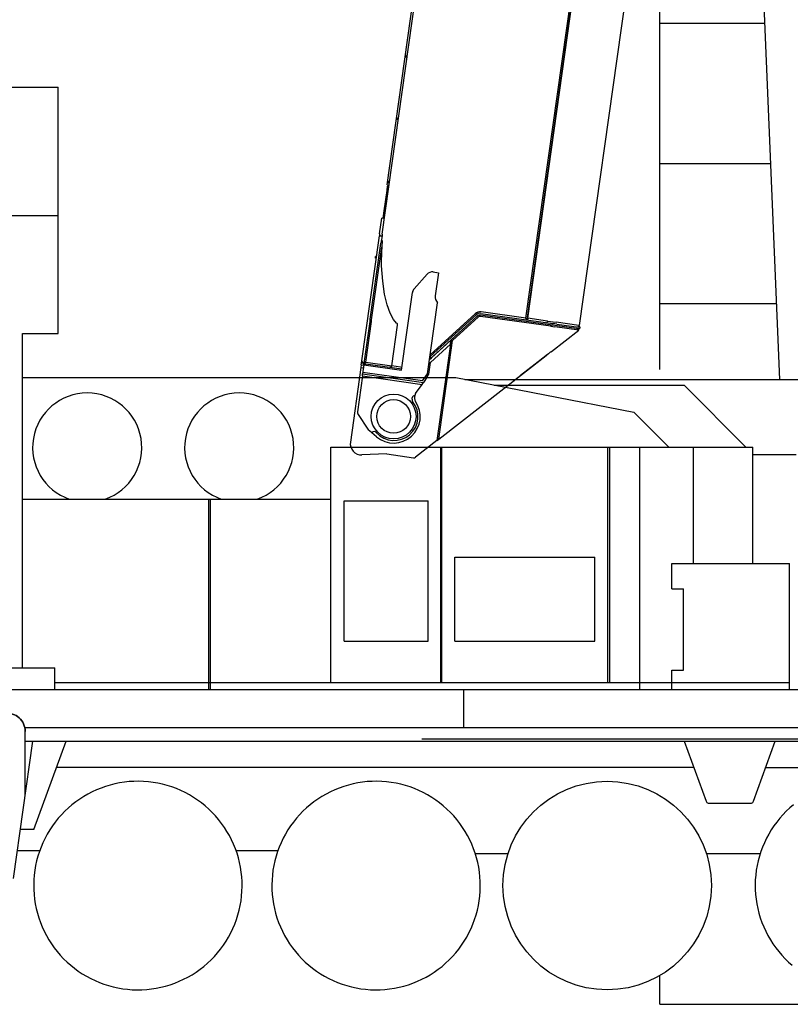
# Model space of a CAD drawing. Extents: x -50662 to 37979, y -56241 to 51651.
# Tile 2 of 15: x -44046 to -38546, y -39041 to -32016. Entities that reach past the tile are written whole.
import ezdxf

# ---------------------------------------------------------------- set-up
doc = ezdxf.new("R2010")
doc.units = 0
doc.layers.get('0').update_dxf_attribs({"linetype": 'CONTINUOUS'})

msp = doc.modelspace()

# ---------------------------------------------------------------- linework, layer by layer
at = {"color": 10, "linetype": 'Continuous'}
for p, q in [((-40432.785558, -34146.678285), (-38718.360682, -21947.911431)), ((-40423.284598, -34158.111834), (-38707.019653, -21946.25221)), ((-40419.634526, -34146.507372), (-38705.023111, -21946.413222)), ((-40049.274031, -34198.558145), (-39022.454739, -26892.359245)), ((-41458.343095, -33547.256572), (-40822.44137, -29022.580692)), ((-41422.920067, -33194.612759), (-40951.123255, -29837.604006)), ((-41286.958175, -32284.67959), (-41285.148855, -32271.80561)), ((-41281.016824, -32285.514593), (-41286.958175, -32284.67959)), ((-41279.207504, -32272.640613), (-41285.148855, -32271.80561)), ((-41349.58607, -32730.300221), (-41347.77675, -32717.426241)), ((-41343.644719, -32731.135224), (-41349.58607, -32730.300221)), ((-41341.835399, -32718.261244), (-41347.77675, -32717.426241)), ((-41424.426805, -33234.076662), (-41420.350488, -33205.072166)), ((-41422.920067, -33194.612759), (-41409.056077, -33196.561216)), ((-41410.447808, -33206.463897), (-41420.350488, -33205.072166)), ((-41419.172621, -33225.434256), (-41417.363301, -33212.560276)), ((-41413.23127, -33226.269258), (-41419.172621, -33225.434256)), ((-41411.42195, -33213.395278), (-41417.363301, -33212.560276)), ((-41413.048968, -33181.862203), (-41411.239821, -33168.989451)), ((-41407.107617, -33182.697206), (-41413.048968, -33181.862203)), ((-41405.29847, -33169.824453), (-41411.239821, -33168.989451)), ((-41444.804655, -33379.072604), (-41424.426805, -33234.076662)), ((-41477.158426, -33544.61225), (-41461.272952, -33431.58123)), ((-41442.457621, -33434.225553), (-41461.272952, -33431.58123)), ((-41452.360302, -33432.833821), (-41444.804655, -33379.072604)), ((-41606.708842, -34466.411362), (-41479.126589, -33558.616462)), ((-41481.007524, -33558.352114), (-41458.430324, -33561.525133)), ((-41479.643732, -33562.29612), (-41471.738188, -33556.338884)), ((-41477.158426, -33544.61225), (-41479.126589, -33558.616462)), ((-41471.738188, -33556.338884), (-41459.854259, -33558.009061)), ((-41459.854259, -33558.009061), (-41467.345515, -33611.312121)), ((-41458.343095, -33547.256572), (-41459.854259, -33558.009061)), ((-41543.511357, -34153.260247), (-41470.004278, -33630.230203)), ((-41534.176617, -34158.693084), (-41461.295068, -33640.113918)), ((-41470.004278, -33630.230203), (-41467.345515, -33611.312121)), ((-41464.704249, -33592.518537), (-41458.489848, -33591.419599)), ((-41461.295068, -33640.113918), (-41462.041982, -33652.612059)), ((-41458.489848, -33591.419599), (-41461.295068, -33640.113918)), ((-41507.574522, -33717.923965), (-41505.765202, -33705.049985)), ((-41501.633151, -33718.75897), (-41507.574522, -33717.923965)), ((-41499.823831, -33705.88499), (-41505.765202, -33705.049985)), ((-41462.778254, -33772.813926), (-41462.041982, -33652.612059)), ((-41454.739655, -33880.88159), (-41462.778254, -33772.813926)), ((-41138.793416, -33832.629077), (-41230.829716, -33935.964917)), ((-41094.496906, -33816.371341), (-41056.628104, -33821.693454)), ((-41056.628104, -33821.693454), (-41079.730803, -33986.077696)), ((-41441.494038, -33973.450114), (-41454.739655, -33880.88159)), ((-41422.908549, -34049.582812), (-41441.494038, -33973.450114)), ((-41320.783694, -34515.684212), (-41243.005264, -33962.261929)), ((-41400.964267, -34109.00003), (-41422.908549, -34049.582812)), ((-41134.612802, -34541.848824), (-41063.52783, -34036.05297)), ((-39477.448503, -34041.150705), (-38642.226443, -34041.150705)), ((-41377.046213, -34154.373128), (-41400.964267, -34109.00003)), ((-41115.582681, -34406.44248), (-40795.157874, -34114.728817)), ((-41115.339924, -34419.082174), (-40789.055944, -34122.034641)), ((-41107.261739, -34427.956383), (-40780.976551, -34130.90902)), ((-40965.173569, -34299.048734), (-40780.981834, -34130.937845)), ((-40955.772232, -34304.007707), (-40774.240279, -34138.323707)), ((-40780.981665, -34130.936637), (-40780.230706, -34130.250796)), ((-40780.145945, -34130.173944), (-40780.118138, -34130.177852)), ((-40254.871121, -34203.996506), (-40757.974912, -34133.28988)), ((-40055.94436, -34221.855564), (-40756.606156, -34123.38397)), ((-40754.936148, -34111.501248), (-40240.215542, -34183.840512)), ((-40432.785558, -34146.678285), (-40752.914626, -34101.687079)), ((-41587.893511, -34469.055684), (-41545.77309, -34169.353311)), ((-41576.5991, -34460.544735), (-41535.62662, -34169.01039)), ((-41546.519311, -34167.479522), (-41534.636589, -34169.149529)), ((-41545.77309, -34169.353311), (-41543.511357, -34153.260247)), ((-41535.62662, -34169.01039), (-41534.176617, -34158.693084)), ((-41390.429416, -34486.709177), (-41349.456936, -34195.174832)), ((-41355.579243, -34181.260115), (-41377.046213, -34154.373128)), ((-41352.425192, -34184.236581), (-41355.579243, -34181.260115)), ((-41349.456936, -34195.174832), (-41348.5922, -34189.021921)), ((-40424.274608, -34157.972697), (-40432.785558, -34146.678285)), ((-40421.026257, -34156.410053), (-40423.006318, -34156.131773)), ((-40419.634526, -34146.507372), (-40421.304537, -34158.390114)), ((-40279.47751, -34166.205156), (-40419.634526, -34146.507372)), ((-40281.31452, -34179.27616), (-40279.310341, -34165.015686)), ((-40279.47751, -34166.205156), (-40216.150877, -34175.105134)), ((-40253.340251, -34193.103795), (-40255.010431, -34204.987745)), ((-40254.871121, -34203.996506), (-40225.922219, -34208.065009)), ((-40240.04854, -34182.65223), (-40242.052552, -34196.911516)), ((-40212.991647, -34187.666581), (-40240.215542, -34183.840512)), ((-40055.49142, -34232.017496), (-40225.922219, -34208.065009)), ((-40055.267371, -34197.715836), (-40216.150877, -34175.105134)), ((-40212.991647, -34187.666581), (-40054.274353, -34209.972842)), ((-40062.826763, -34208.770879), (-40049.274031, -34198.558145)), ((-40055.267371, -34197.715836), (-40049.274031, -34198.558145)), ((-40045.992701, -34211.136752), (-40054.274353, -34209.972842)), ((-40047.662709, -34223.019474), (-40045.992701, -34211.136752)), ((-40250.604719, -34383.690121), (-40055.49142, -34232.017496)), ((-40055.49142, -34232.017496), (-40063.145312, -34220.843536)), ((-40047.662709, -34223.019474), (-40055.94436, -34221.855564)), ((-41120.401074, -34440.727125), (-40967.490011, -34301.163932)), ((-41113.182299, -34461.215839), (-40971.855479, -34332.225849)), ((-40971.855479, -34332.225849), (-41068.432983, -35019.410492)), ((-41066.170055, -35017.676071), (-40965.173569, -34299.048734)), ((-41054.83334, -35008.86412), (-40955.772232, -34304.007707)), ((-40971.855479, -34332.225849), (-40967.490011, -34301.163932)), ((-40967.56833, -34301.721196), (-40965.251361, -34299.611019)), ((-40967.488634, -34301.162894), (-40965.172191, -34299.047695)), ((-40965.173569, -34299.048734), (-40955.772232, -34304.007707)), ((-41117.655497, -34421.191334), (-41115.339924, -34419.082174)), ((-41107.261739, -34427.956383), (-41115.339924, -34419.082174)), ((-41054.83334, -35008.86412), (-40287.895144, -34412.678893)), ((-40277.838162, -34405.157699), (-40525.012265, -34597.003402)), ((-40283.767829, -34409.861627), (-40471.007603, -34555.155861)), ((-40287.895144, -34412.678893), (-40283.603606, -34408.438755)), ((-40283.753239, -34409.749042), (-40283.767829, -34409.861627)), ((-40277.68266, -34403.928377), (-40277.838162, -34405.157699)), ((-41608.37885, -34478.294084), (-41611.162312, -34498.099445)), ((-41608.37885, -34478.294084), (-41606.708842, -34466.411362)), ((-41608.37885, -34478.294084), (-41589.563519, -34480.938406)), ((-41589.874761, -34468.777238), (-41606.708842, -34466.411362)), ((-41589.874761, -34468.777238), (-41604.342967, -34449.57728)), ((-41589.146103, -34477.968335), (-41598.331494, -34543.325789)), ((-41591.544768, -34480.65996), (-41589.874761, -34468.777238)), ((-41589.874761, -34468.777238), (-41587.893511, -34469.055684)), ((-41589.146103, -34477.968335), (-41587.893511, -34469.055684)), ((-41589.146103, -34477.968335), (-41320.783694, -34515.684212)), ((-41577.990831, -34470.447415), (-41588.156072, -34478.107474)), ((-41587.893511, -34469.055684), (-41576.5991, -34460.544735)), ((-41587.893511, -34469.055684), (-41577.990831, -34470.447415)), ((-41577.990831, -34470.447415), (-41319.531102, -34506.771561)), ((-41576.5991, -34460.544735), (-41390.429416, -34486.709177)), ((-41390.707692, -34488.689218), (-41399.742578, -34495.498574)), ((-41390.707692, -34488.689218), (-41390.429416, -34486.709177)), ((-41327.052022, -34495.616289), (-41390.429416, -34486.709177)), ((-41125.127537, -34546.210627), (-41113.158684, -34461.04781)), ((-41113.158684, -34461.04781), (-41124.73783, -34471.584749)), ((-41120.270769, -34439.799957), (-41107.261739, -34427.956383)), ((-41611.162312, -34498.099445), (-41685.962588, -35030.33106)), ((-41600.420619, -34558.190684), (-41636.240023, -34813.058987)), ((-41611.162312, -34498.099445), (-41592.346981, -34500.743767)), ((-41600.420619, -34558.190684), (-41598.331494, -34543.325789)), ((-41600.420619, -34558.190684), (-41174.569085, -34618.040214)), ((-41598.331494, -34543.325789), (-41165.057783, -34604.218439)), ((-41170.134463, -34593.406682), (-41596.939763, -34533.423109)), ((-41318.139371, -34496.868881), (-41327.052022, -34495.616289)), ((-41170.134463, -34593.406682), (-41134.612802, -34541.848824)), ((-41137.81368, -34564.624257), (-41125.127537, -34546.210627)), ((-40470.996728, -34555.078481), (-40471.007603, -34555.155861)), ((-41219.973025, -34684.024743), (-41174.569085, -34618.040214)), ((-41174.569085, -34618.040214), (-41165.057783, -34604.218439)), ((-41137.81368, -34564.624257), (-41165.057783, -34604.218439)), ((-41245.578595, -34724.248593), (-41244.17735, -34714.278217)), ((-41553.804518, -34945.818922), (-41633.074854, -34826.937781)), ((-41533.257712, -34964.175732), (-41550.056084, -34950.01302)), ((-41529.641171, -34960.765267), (-41533.257712, -34964.175732)), ((-41499.918858, -34992.283729), (-41533.257712, -34964.175732)), ((-41068.432983, -35019.410492), (-41220.472389, -35137.62378)), ((-41068.334106, -35018.706946), (-41066.067613, -35016.947155)), ((-41066.33723, -35004.498441), (-41064.070737, -35002.73865)), ((-41066.170055, -35017.676071), (-41054.83334, -35008.86412)), ((-41064.57227, -35000.59723), (-41065.93782, -35001.656491)), ((-41064.57227, -35000.59723), (-41063.671327, -34999.8967)), ((-41064.57227, -35000.59723), (-41063.892863, -35001.473008)), ((-41426.196228, -35114.843863), (-41603.785893, -35121.410323)), ((-41426.196228, -35114.843863), (-41235.532153, -35141.639951))]:
    msp.add_line(p, q, dxfattribs=at)
at = {"color": 151, "linetype": 'Continuous'}
for p, q in [((-39477.448503, -34512.039272), (-39477.448503, -30129.808096)), ((-45800.812761, -32497.6229), (-43772.36696, -32497.6229)), ((-43772.36696, -34254.322607), (-43772.36696, -32497.6229)), ((-45516.655534, -33412.708594), (-43772.36696, -33412.708594)), ((-44026.420671, -36643.099991), (-44026.420671, -34254.322607)), ((-44026.420671, -34254.322607), (-43772.36696, -34254.322607)), ((-44026.722261, -34570.022314), (-44026.420671, -34570.022314)), ((-44026.420671, -34570.022314), (-40932.768258, -34570.022314)), ((-40932.768258, -34570.022314), (-39663.624626, -34815.248136)), ((-40868.593703, -34582.422217), (-37889.448528, -34582.422217)), ((-40658.471644, -34623.022314), (-39304.151585, -34623.022314)), ((-38862.152064, -35065.022314), (-39304.151272, -34623.022314)), ((-39413.850482, -35065.022314), (-39663.624626, -34815.248136)), ((-41826.448503, -35065.022314), (-38812.748491, -35065.022314)), ((-41826.448503, -36744.722266), (-41826.448503, -35065.022314)), ((-41040.848405, -36744.722266), (-41040.848405, -35065.022314)), ((-41033.348405, -36744.722266), (-41033.348405, -35065.022314)), ((-39847.648454, -36744.722327), (-39847.648454, -35065.022314)), ((-39833.448503, -36744.722327), (-39833.448503, -35065.022314)), ((-39619.748491, -36794.669379), (-39619.748491, -35065.022314)), ((-39235.748491, -35896.522314), (-39235.748491, -35065.022314)), ((-38812.748491, -35896.522314), (-38812.748491, -35065.022314)), ((-38812.748491, -35119.422339), (-38503.578563, -35119.422339)), ((-44026.420671, -35437.022314), (-41826.448503, -35437.022314)), ((-42697.148454, -36794.722266), (-42697.148454, -35437.022314)), ((-42683.648454, -36794.722266), (-42683.648454, -35437.022314)), ((-41730.648454, -35450.022314), (-41130.648454, -35450.022314)), ((-41730.648454, -36450.022314), (-41730.648454, -35450.022314)), ((-41130.648454, -36450.022314), (-41130.648454, -35450.022314)), ((-40940.648454, -35850.022314), (-39940.648454, -35850.022314)), ((-40940.648454, -36450.022314), (-40940.648454, -35850.022314)), ((-39940.648454, -36450.022314), (-39940.648454, -35850.022314)), ((-39392.447343, -35896.522314), (-38552.447343, -35896.522314)), ((-39392.447343, -36076.522314), (-39392.447343, -35896.522314)), ((-38552.447343, -36794.669379), (-38552.447343, -35896.522314)), ((-39392.447343, -36076.522314), (-39307.447343, -36076.522314)), ((-39307.447343, -36656.522314), (-39307.447343, -36076.522314)), ((-41730.648454, -36450.022314), (-41130.648454, -36450.022314)), ((-40940.648454, -36450.022314), (-39940.648454, -36450.022314)), ((-45518.537144, -36641.491522), (-43795.739518, -36641.491522)), ((-43795.739518, -36794.669379), (-43795.739518, -36641.491522)), ((-39392.447343, -36794.722266), (-39392.447343, -36656.522314)), ((-39392.447343, -36656.522314), (-39307.447343, -36656.522314)), ((-45794.448503, -36794.669379), (-35607.448503, -36794.669379)), ((-43795.863225, -36744.722266), (-38552.447343, -36744.722266)), ((-40876.058976, -37067.022314), (-40876.058976, -36794.669379)), ((-44008.753897, -37067.022314), (-35149.607682, -37067.022314)), ((-44007.448503, -37550.322302), (-44007.448503, -37094.022314)), ((-41176.448503, -37147.436529), (-38176.448503, -37147.436529)), ((-44091.231706, -38142.423315), (-43952.786284, -37164.022314)), ((-44007.448503, -37164.022314), (-35175.448503, -37164.022314)), ((-43944.872481, -37794.022314), (-43715.570784, -37164.022314)), ((-39302.319278, -37164.022314), (-39146.239244, -37592.848547)), ((-38808.657731, -37592.848547), (-38652.577771, -37164.022314)), ((-39233.892852, -37352.022314), (-43783.997323, -37352.022314)), ((-38721.004164, -37352.022314), (-35757.011735, -37352.022314)), ((-39127.44539, -37606.008154), (-38827.451616, -37606.008154)), ((-43944.872481, -37794.022314), (-44041.932366, -37794.022314)), ((-44063.157624, -37944.022314), (-43905.470362, -37944.022314)), ((-42501.912126, -37944.022314), (-42203.033464, -37944.022314)), ((-40794.875167, -37964.022314), (-40560.059034, -37964.022314)), ((-39145.090728, -37964.022314), (-38755.917863, -37964.022314)), ((-39477.448503, -39041.150705), (-39477.448503, -38837.111908)), ((-39477.448503, -39041.150705), (25522.551497, -39041.150705))]:
    msp.add_line(p, q, dxfattribs=at)
at = {"color": 161, "linetype": 'Continuous'}
msp.add_line((-38619.542146, -34582.422217), (-38749.939949, -31470.991598), dxfattribs=at)
at = {"color": 7, "linetype": 'Continuous'}
for p, q in [((-39477.448503, -32041.150705), (-38726.044994, -32041.150705)), ((-39477.448503, -33041.150705), (-38684.135719, -33041.150705))]:
    msp.add_line(p, q, dxfattribs=at)
at = {"color": 10, "linetype": 'Continuous'}
for points in [[(-40257.628517, -34386.496004), (-40258.906248, -34387.833878), (-40260.224399, -34389.161164), (-40262.975412, -34391.781074), (-40265.857721, -34394.361587), (-40268.093822, -34396.273589), (-40270.382967, -34398.168261), (-40275.083396, -34401.914566), (-40277.902372, -34404.097182), (-40283.603606, -34408.438755)], [(-40257.628517, -34386.496004), (-40259.033181, -34387.96521), (-40260.484509, -34389.415519), (-40262.118721, -34390.983116), (-40263.797183, -34392.532175), (-40267.042956, -34395.383338), (-40270.401052, -34398.182987), (-40272.797665, -34400.114319), (-40277.68266, -34403.928377)], [(-40257.628517, -34386.496004), (-40256.110055, -34386.02404), (-40254.66831, -34385.527722), (-40253.622707, -34385.131041), (-40252.634983, -34384.71637), (-40251.573545, -34384.215923), (-40250.604719, -34383.690121)], [(-40257.628517, -34386.496004), (-40256.110055, -34386.02404), (-40254.66831, -34385.527722), (-40253.622707, -34385.131041), (-40252.634983, -34384.71637), (-40251.573545, -34384.215923), (-40250.604719, -34383.690121)]]:
    msp.add_lwpolyline(points, dxfattribs=at)
at = {"color": 151, "linetype": 'Continuous'}
for points in [[(-44137.448503, -36964.022314), (-44123.859636, -36964.734473), (-44110.420182, -36966.863135), (-44097.276628, -36970.384985), (-44084.572526, -36975.26145), (-44072.448503, -36981.439062), (-44061.036393, -36988.850073), (-44050.461198, -36997.413428), (-44040.839616, -37007.035376), (-44032.276628, -37017.610205), (-44024.865495, -37029.022314), (-44018.687761, -37041.146582), (-44013.810807, -37053.850073), (-44010.289323, -37066.99375), (-44008.160417, -37080.433569), (-44007.448503, -37094.022314)], [(-44007.448503, -37094.022314), (-44008.160417, -37080.433569), (-44010.289323, -37066.99375), (-44013.810807, -37053.850073), (-44018.687761, -37041.146582), (-44024.865495, -37029.022314), (-44032.276628, -37017.610205), (-44040.839616, -37007.035376), (-44050.461198, -36997.413428), (-44061.036393, -36988.850073), (-44072.448503, -36981.439062), (-44084.572526, -36975.26145), (-44097.276628, -36970.384985), (-44110.420182, -36966.863135), (-44123.859636, -36964.734473), (-44137.448503, -36964.022314)], [(-42549.527116, -37837.329687), (-42566.697038, -37807.556128), (-42585.223893, -37778.607275), (-42605.067643, -37750.545019), (-42626.186296, -37723.429053), (-42648.534929, -37697.31748), (-42672.065446, -37672.265784), (-42696.728044, -37648.327612), (-42722.469499, -37625.553931), (-42749.235612, -37603.993445), (-42776.968766, -37583.692053), (-42805.60988, -37564.693152), (-42835.097917, -37547.037329), (-42865.369889, -37530.762121), (-42896.361345, -37515.90238), (-42928.005876, -37502.489783), (-42960.2361, -37490.552954), (-42992.983171, -37480.117407), (-43026.177263, -37471.205298), (-43059.747575, -37463.83573), (-43093.622331, -37458.024451), (-43127.729264, -37453.783789), (-43161.995866, -37451.1229), (-43196.348649, -37450.047339), (-43230.714616, -37450.559424), (-43265.020036, -37452.658179), (-43299.191911, -37456.338965), (-43333.157487, -37461.594092), (-43366.844255, -37468.412207), (-43400.179948, -37476.778784), (-43433.093766, -37486.676001), (-43465.515397, -37498.0828), (-43497.375505, -37510.974707), (-43528.606218, -37525.324255), (-43559.14113, -37541.100867), (-43588.914811, -37558.27085), (-43617.863542, -37576.797583), (-43645.926042, -37596.641455), (-43673.041764, -37617.760229), (-43699.153581, -37640.10874), (-43724.20485, -37663.639319), (-43748.143327, -37688.301733), (-43770.916764, -37714.043433), (-43792.477311, -37740.809424), (-43812.778581, -37768.542578), (-43831.777604, -37797.183752), (-43849.433366, -37826.671789), (-43865.708757, -37856.943762), (-43880.56862, -37887.935095), (-43893.981218, -37919.579565), (-43905.917741, -37951.80979), (-43916.353288, -37984.556921), (-43925.265397, -38017.751013), (-43932.635026, -38051.321265), (-43938.44655, -38085.196142), (-43942.686784, -38119.303076), (-43945.347917, -38153.569678), (-43946.4236, -38187.922461), (-43945.911393, -38222.288306), (-43943.812761, -38256.593848), (-43940.132097, -38290.765845), (-43934.876725, -38324.731421), (-43928.058854, -38358.417944), (-43919.692155, -38391.75376), (-43909.794694, -38424.667578), (-43898.387956, -38457.089209), (-43885.496354, -38488.949316), (-43871.146745, -38520.180151), (-43855.369889, -38550.714941)], [(-40849.527116, -37837.329687), (-40866.697038, -37807.556128), (-40885.223771, -37778.607275), (-40905.067643, -37750.545019), (-40926.186418, -37723.429053), (-40948.534929, -37697.31748), (-40972.065446, -37672.265784), (-40996.727922, -37648.327612), (-41022.469621, -37625.553931), (-41049.235612, -37603.993445), (-41076.968766, -37583.692053), (-41105.60988, -37564.693152), (-41135.097917, -37547.037329), (-41165.369889, -37530.762121), (-41196.361345, -37515.90238), (-41228.005754, -37502.489783), (-41260.235978, -37490.552954), (-41292.983049, -37480.117407), (-41326.177263, -37471.205298), (-41359.747453, -37463.83573), (-41393.622331, -37458.024451), (-41427.729264, -37453.783789), (-41461.995866, -37451.1229), (-41496.348649, -37450.047339), (-41530.714616, -37450.559424), (-41565.020036, -37452.658179), (-41599.191911, -37456.338965), (-41633.157487, -37461.594092), (-41666.844255, -37468.412207), (-41700.179948, -37476.778784), (-41733.093766, -37486.676001), (-41765.515397, -37498.0828), (-41797.375505, -37510.974707), (-41828.606218, -37525.324255), (-41859.14113, -37541.100867), (-41888.914567, -37558.27085), (-41917.863542, -37576.797583), (-41945.925798, -37596.641455), (-41973.041764, -37617.760229), (-41999.153337, -37640.10874), (-42024.205095, -37663.639319), (-42048.143327, -37688.301733), (-42070.916764, -37714.043433), (-42092.477311, -37740.809424), (-42112.778825, -37768.542578), (-42131.777604, -37797.183752), (-42149.433366, -37826.671789), (-42165.708757, -37856.943762), (-42180.568376, -37887.935095), (-42193.980973, -37919.579565), (-42205.917741, -37951.80979), (-42216.353288, -37984.556921), (-42225.265397, -38017.751013), (-42232.635026, -38051.321265), (-42238.446305, -38085.196142), (-42242.687028, -38119.303076), (-42245.347917, -38153.569678), (-42246.4236, -38187.922461), (-42245.911393, -38222.288306), (-42243.812761, -38256.593848), (-42240.131852, -38290.765845), (-42234.876725, -38324.731421), (-42228.05861, -38358.417944), (-42219.692155, -38391.75376), (-42209.794694, -38424.667578), (-42198.387956, -38457.089209), (-42185.49611, -38488.949316), (-42171.146501, -38520.180151), (-42155.369889, -38550.714941)], [(-39146.239244, -37592.848547), (-39144.026139, -37597.191992), (-39140.828019, -37600.871069), (-39136.834825, -37603.66709), (-39132.28383, -37605.414038), (-39127.44539, -37606.008154)], [(-38827.451616, -37606.008154), (-38822.613176, -37605.414038), (-38818.06215, -37603.66709), (-38814.068986, -37600.871069), (-38810.870866, -37597.191992), (-38808.657731, -37592.848547)], [(-38523.041764, -37617.760229), (-38549.153337, -37640.10874), (-38574.205034, -37663.639319), (-38598.143205, -37688.301733), (-38620.916887, -37714.043433), (-38642.477372, -37740.809424), (-38662.778764, -37768.542578), (-38681.777665, -37797.183752), (-38699.433488, -37826.671789), (-38715.708696, -37856.943762), (-38730.568437, -37887.935095), (-38743.981034, -37919.579565), (-38755.917863, -37951.80979), (-38766.35341, -37984.556921), (-38775.265519, -38017.751013), (-38782.635087, -38051.321265), (-38788.446367, -38085.196142), (-38792.687028, -38119.303076), (-38795.347917, -38153.569678), (-38796.423478, -38187.922461), (-38795.911393, -38222.288306), (-38793.812639, -38256.593848), (-38790.131852, -38290.765845), (-38784.876725, -38324.731421), (-38778.05861, -38358.417944), (-38769.692033, -38391.75376), (-38759.794816, -38424.667578), (-38748.388017, -38457.089209), (-38735.49611, -38488.949316), (-38721.146562, -38520.180151), (-38705.369951, -38550.714941)], [(-43855.369889, -38550.714941), (-43838.199968, -38580.488501), (-43819.673112, -38609.437353), (-43799.829362, -38637.499609), (-43778.71071, -38664.615576), (-43756.362077, -38690.727148), (-43732.831315, -38715.778906), (-43708.169206, -38739.717016), (-43682.427507, -38762.490698), (-43655.661393, -38784.051123), (-43627.927995, -38804.352637), (-43599.286882, -38823.351416), (-43569.799089, -38841.0073), (-43539.527116, -38857.282568), (-43508.535661, -38872.142187), (-43476.89113, -38885.554785), (-43444.660905, -38897.491675), (-43411.913835, -38907.927222), (-43378.719743, -38916.839331), (-43345.14943, -38924.208838), (-43311.274675, -38930.020117), (-43277.167741, -38934.26084), (-43242.901139, -38936.921728), (-43208.548356, -38937.99729), (-43174.182389, -38937.485205), (-43139.87697, -38935.38645), (-43105.705095, -38931.705664), (-43071.739518, -38926.450537), (-43038.052751, -38919.632422), (-43004.717057, -38911.265845), (-42971.803239, -38901.368628), (-42939.381608, -38889.961767), (-42907.521501, -38877.069922), (-42876.290788, -38862.720312), (-42845.755876, -38846.943701), (-42815.982438, -38829.773779), (-42787.033464, -38811.247046), (-42758.971208, -38791.403174), (-42731.855241, -38770.284399), (-42705.743669, -38747.935889), (-42680.691911, -38724.405371), (-42656.753679, -38699.742895), (-42633.980241, -38674.001196), (-42612.419694, -38647.235205), (-42592.11818, -38619.502051), (-42573.119401, -38590.860937), (-42555.463639, -38561.3729), (-42539.188249, -38531.100928), (-42524.32863, -38500.109473), (-42510.916032, -38468.465063), (-42498.979264, -38436.234839), (-42488.543718, -38403.487768), (-42479.631608, -38370.293555), (-42472.261979, -38336.723364), (-42466.4507, -38302.848486), (-42462.209977, -38268.741553), (-42459.549089, -38234.474951), (-42458.473405, -38200.122168), (-42458.985612, -38165.756323), (-42461.084245, -38131.450781), (-42464.765153, -38097.278784), (-42470.02028, -38063.313208), (-42476.838395, -38029.626684), (-42485.20485, -37996.290869), (-42495.102311, -37963.377051), (-42506.50905, -37930.955481), (-42519.400895, -37899.095312), (-42533.750505, -37867.864477), (-42549.527116, -37837.329687)], [(-42155.369889, -38550.714941), (-42138.199968, -38580.488501), (-42119.673112, -38609.437353), (-42099.829362, -38637.499609), (-42078.71071, -38664.615576), (-42056.362077, -38690.727148), (-42032.831559, -38715.778906), (-42008.168962, -38739.717016), (-41982.427507, -38762.490698), (-41955.661393, -38784.051123), (-41927.928239, -38804.352637), (-41899.287126, -38823.351416), (-41869.799089, -38841.0073), (-41839.527116, -38857.282568), (-41808.535661, -38872.142187), (-41776.89113, -38885.554785), (-41744.660905, -38897.491675), (-41711.913835, -38907.927222), (-41678.719743, -38916.839331), (-41645.14943, -38924.208838), (-41611.274675, -38930.020117), (-41577.167741, -38934.26084), (-41542.901139, -38936.921728), (-41508.548356, -38937.99729), (-41474.182512, -38937.485205), (-41439.87697, -38935.38645), (-41405.704972, -38931.705664), (-41371.739396, -38926.450537), (-41338.052873, -38919.632422), (-41304.717057, -38911.265845), (-41271.803239, -38901.368628), (-41239.381608, -38889.961767), (-41207.521501, -38877.069922), (-41176.290666, -38862.720312), (-41145.755876, -38846.943701), (-41115.982316, -38829.773779), (-41087.033464, -38811.247046), (-41058.971208, -38791.403174), (-41031.855241, -38770.284399), (-41005.743669, -38747.935889), (-40980.691911, -38724.405371), (-40956.753801, -38699.742895), (-40933.980119, -38674.001196), (-40912.419694, -38647.235205), (-40892.11818, -38619.502051), (-40873.119401, -38590.860937), (-40855.463517, -38561.3729), (-40839.188249, -38531.100928), (-40824.32863, -38500.109473), (-40810.916032, -38468.465063), (-40798.979142, -38436.234839), (-40788.543596, -38403.487768), (-40779.631486, -38370.293555), (-40772.261979, -38336.723364), (-40766.4507, -38302.848486), (-40762.209977, -38268.741553), (-40759.549089, -38234.474951), (-40758.473527, -38200.122168), (-40758.985612, -38165.756323), (-40761.084367, -38131.450781), (-40764.765153, -38097.278784), (-40770.02028, -38063.313208), (-40776.838395, -38029.626684), (-40785.204972, -37996.290869), (-40795.102189, -37963.377051), (-40806.50905, -37930.955481), (-40819.400895, -37899.095312), (-40833.750505, -37867.864477), (-40849.527116, -37837.329687)], [(-38705.369951, -38550.714941), (-38688.199968, -38580.488501), (-38669.673234, -38609.437353), (-38649.829362, -38637.499609), (-38628.710588, -38664.615576), (-38606.362077, -38690.727148), (-38582.831498, -38715.778906), (-38558.169084, -38739.717016), (-38532.427385, -38762.490698)]]:
    msp.add_lwpolyline(points, dxfattribs=at)
for centre, radius in [((-41377.448503, -34847.022314), 160.000045), ((-39852.574881, -38193.96873), 743.914767)]:
    msp.add_circle(centre, radius, dxfattribs=at)
at = {"color": 10, "linetype": 'Continuous'}
msp.add_circle((-41377.448503, -34847.022314), 120.000011, dxfattribs=at)
for centre, radius, start, end in [((-41101.455561, -33865.884744), 50.000004, 81.999995, 138.309932), ((-41193.491861, -33969.220584), 50.000004, 138.309932, 171.999997), ((-41020.314718, -33994.428082), 60.000005, 171.999997, 223.926876), ((-40760.151558, -34153.180523), 52.000005, 82.000005, 132.314543), ((-40760.781349, -34153.092012), 42.000004, 81.999995, 132.314543), ((-40760.758374, -34153.095241), 30.000003, 81.999995, 132.38682), ((-40760.781349, -34153.092012), 30.000003, 81.999995, 132.314543), ((-40760.758374, -34153.095241), 20.000002, 81.999995, 132.38682), ((-41610.738217, -34395.056057), 333.422578, 38.165586, 39.219252), ((-43564.489634, -35069.076088), 389.5, 289.150006, 250.849994), ((-42479.443254, -35069.116916), 389.5, 289.168305, 250.831695), ((-41224.371988, -34717.061679), 20.000002, 95.864268, 171.999997), ((-41178.781743, -34712.368501), 50.000004, 162.299667, 214.129021), ((-41178.781743, -34712.368501), 50.000004, 145.468435, 162.299667), ((-41583.319328, -34781.397739), 67.000006, 171.999997, 172.05662), ((-41373.982802, -34847.509386), 171.000015, 221.999998, 39.107223), ((-41377.448503, -34847.022314), 190.000017, 229.865739, 34.129026), ((-41225.773233, -34727.032055), 20.000002, 171.999997, 219.107409), ((-41616.434661, -34815.842449), 20.000002, 171.999997, 213.695601), ((-41537.164135, -34934.722385), 20.000002, 213.695601, 229.865739), ((-41515.919997, -34975.316497), 20.000002, 42.013714, 133.317091), ((-41606.741142, -35041.464908), 80.000007, 171.999997, 272.1173), ((-41237.010369, -35109.118224), 32.000003, 262, 262.074127), ((-41233.727828, -35121.696981), 20.000002, 262, 262.201995), ((-41232.748691, -35121.83459), 20.000002, 262, 307.865765)]:
    msp.add_arc(centre, radius, start, end, dxfattribs=at)

doc.saveas('drawing.dxf')
